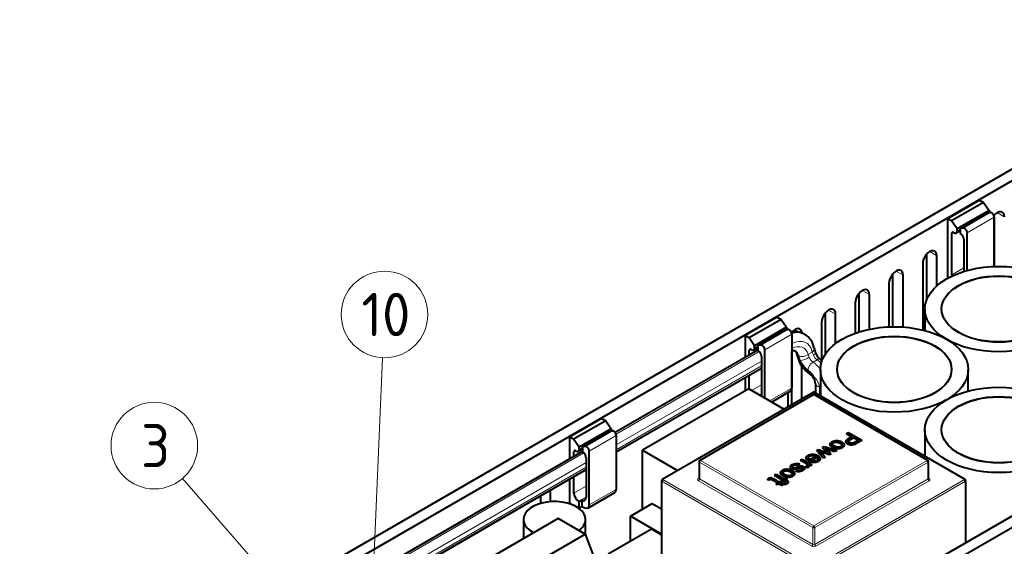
# Model space of a CAD drawing. Header units: millimetres. Extents: x 0 to 594, y -2 to 419.
# Tile 22 of 34: x 329 to 473, y 202 to 279. Entities that reach past the tile are written whole.
import ezdxf
from ezdxf.enums import TextEntityAlignment as Align

# ---------------------------------------------------------------- set-up
doc = ezdxf.new("R2010")
doc.units = ezdxf.units.MM
for name, color, linetype in [('CABLAGGIO_2', 7, 'Continuous'), ('Default', 7, 'Continuous'), ('FS000018', 7, 'Continuous'), ('LITEMOD_INGOMBRO', 7, 'Continuous'), ('ME001043.02_REV.', 7, 'Continuous')]:
    doc.layers.add(name, color=color, linetype=linetype)
doc.styles.add('SEACAD_Solid_Edge_ISOI', font='seisoi.ttf')

# ---------------------------------------------------------------- blocks, each defined once
blk = doc.blocks.new('SEANNOT_GROUP2')
at = {"layer": 'Default', "linetype": 'Continuous', "lineweight": 18}
blk.add_hatch(color=7, dxfattribs=at).paths.add_polyline_path([(379.07, 189.68), (379.85, 183.29), (381.18, 189.59)])
at = {"layer": 'Default', "color": 7, "linetype": 'Continuous', "lineweight": 18}
blk.add_lwpolyline([(381.83, 229.21), (379.85, 183.29)], dxfattribs=at)
blk.add_circle((382.11, 235.55), 6.35, dxfattribs=at)
at = {"layer": 'Default', "color": 7, "linetype": 'Continuous', "lineweight": 5, "style": 'SEACAD_Solid_Edge_ISOI'}
blk.add_text('10', height=6.35, dxfattribs=at).set_placement((378.72, 238.73), align=Align.TOP_LEFT)
blk = doc.blocks.new('SEANNOT_GROUP4')
at = {"layer": 'Default', "linetype": 'Continuous', "lineweight": 18}
blk.add_hatch(color=7, dxfattribs=at).paths.add_polyline_path([(372.86, 186.42), (377.82, 182.32), (374.46, 187.81)])
at = {"layer": 'Default', "color": 7, "linetype": 'Continuous', "lineweight": 18}
blk.add_lwpolyline([(352.49, 211.53), (377.82, 182.32)], dxfattribs=at)
blk.add_circle((348.33, 216.33), 6.35, dxfattribs=at)
at = {"layer": 'Default', "color": 7, "linetype": 'Continuous', "lineweight": 5, "style": 'SEACAD_Solid_Edge_ISOI'}
blk.add_text('3', height=6.35, dxfattribs=at).set_placement((346.38, 219.5), align=Align.TOP_LEFT)
blk = doc.blocks.new('SE1')
at = {"layer": 'CABLAGGIO_2', "color": 7, "linetype": 'Continuous', "lineweight": 40}
for p, q in [((443.78, 232.64), (443.77, 232.65)), ((436.89, 230.34), (415.95, 218.26)), ((416.11, 215.4), (437.4, 227.68)), ((445.35, 225.37), (445.35, 224.05)), ((411.15, 215.49), (380.31, 197.68)), ((380.48, 194.83), (411.67, 212.83))]:
    blk.add_line(p, q, dxfattribs=at)
at = {"layer": 'CABLAGGIO_2', "color": 7, "linetype": 'Continuous', "lineweight": 13}
for p, q in [((437.09, 230.13), (416.08, 218)), ((416.08, 217.99), (437.1, 230.12)), ((444.24, 229.68), (444.87, 230.04)), ((437.4, 228.71), (416.11, 216.42)), ((443.03, 228.9), (443.15, 228.83)), ((444.98, 228.56), (445.58, 228.91)), ((416.11, 215.73), (437.4, 228.01)), ((445.95, 224.91), (445.95, 224.9)), ((445.95, 224.9), (445.95, 223.71)), ((411.36, 215.28), (380.44, 197.43)), ((380.44, 197.42), (411.37, 215.27)), ((411.67, 213.86), (380.48, 195.85)), ((380.48, 195.15), (411.67, 213.16))]:
    blk.add_line(p, q, dxfattribs=at)
at = {"layer": 'CABLAGGIO_2', "color": 7, "linetype": 'Continuous', "lineweight": 40}
for centre, radius, start, end in [((442.35, 230.19), 2.82, 9.0568, 60.3497), ((455.16, 233.35), 13.09, 195.4735, 199.6056), ((449.62, 231.61), 4.59, 192.2262, 201.5223), ((447.33, 230.67), 2.12, 200.4396, 233.4998), ((446.7, 230.3), 4.09, 199.1976, 237.2178), ((443.75, 225.63), 4.06, 50.7443, 55.1051), ((443.48, 225.35), 1.81, 28.7126, 56.4206), ((443.6, 225.27), 1.75, 3.5816, 32.9068)]:
    blk.add_arc(centre, radius, start, end, dxfattribs=at)
at = {"layer": 'CABLAGGIO_2', "color": 7, "linetype": 'Continuous', "lineweight": 13}
for centre, radius, start, end in [((439.2, 227.49), 6.21, 20.0704, 24.1789), ((447.73, 230.99), 5.15, 196.0065, 203.9695), ((446.58, 230.53), 3.84, 195.7069, 206.3193), ((442.19, 228.49), 2.37, 19.3348, 30.0446), ((443.74, 224.62), 2.22, 7.5491, 49.0359)]:
    blk.add_arc(centre, radius, start, end, dxfattribs=at)
for centre, major_axis, ratio, start_param, end_param in [((440.97, 227.8), (-2.8, -4.85), 0.577424, 3.141593, 3.706021), ((440.98, 227.79), (-2.8, -4.85), 0.577424, 3.14992, 3.708221), ((441.67, 227.39), (-2.31, -4.01), 0.577424, 2.569675, 3.872268), ((441.67, 227.39), (-1.89, -3.27), 0.577424, 2.619011, 3.859851), ((440.88, 227.85), (-1.4, -2.42), 0.577424, 2.628708, 3.141122), ((440.98, 227.79), (-1.4, -2.42), 0.577424, 2.619011, 3.136416), ((443.36, 230.08), (0.809, 0.227), 0.711395, 3.158941, 3.748153), ((444.18, 230.44), (-0.952, -0.2), 0.686519, 2.224012, 3.141189), ((444.44, 229.57), (-0.907, -0.353), 0.209655, 2.202348, 3.138121), ((443.62, 229.24), (0.79, 0.285), 0.241376, 3.141243, 3.778692), ((443.56, 230.08), (0.94, 0.253), 0.707477, 3.756151, 5.326947), ((444.34, 228.94), (-1.05, 1.82), 0.577277, 1.270707, 2.340182), ((443.83, 229.22), (0.907, 0.353), 0.209655, 3.773145, 5.343941), ((444.34, 228.94), (0.98, -1.69), 0.577277, 4.452724, 5.428148), ((444.93, 227.8), (0.535, 0.813), 0.535811, 0.817971, 2.388767), ((445.03, 229.33), (-0.49, 0.849), 0.577277, 1.311131, 2.286555), ((444.84, 226.25), (-1.47, 2.55), 0.577277, 4.869417, 5.428148), ((445.63, 229.68), (0.49, -0.849), 0.577277, 4.452724, 5.428148), ((445.54, 228.15), (-0.535, -0.813), 0.535811, 3.141781, 3.959563), ((445.44, 226.6), (1.47, -2.55), 0.577277, 1.993033, 2.286555), ((444.15, 225.86), (0.98, -1.7), 0.577277, 1.497619, 2.286555), ((444.91, 227.58), (0.43, 0.722), 0.568068, 2.364169, 3.141491), ((444.3, 225.76), (-0.91, 1.58), 0.577277, 4.718654, 5.481775), ((445.79, 226.64), (0.726, 0.423), 0.005116, 2.526194, 3.145079), ((446.19, 225.37), (0.84, 0), 0.57735, 3.141593, 4.420333), ((446.19, 225.38), (0.84, 0.006), 0.575943, 3.153403, 4.416109), ((446.23, 225.45), (0.973, 0), 0.57735, 4.42012, 4.538105)]:
    blk.add_ellipse(centre, major_axis=major_axis, ratio=ratio, start_param=start_param, end_param=end_param, dxfattribs=at)
at = {"layer": 'CABLAGGIO_2', "color": 7, "linetype": 'Continuous', "lineweight": 40}
blk.add_ellipse((446.19, 225.38), major_axis=(0.84, 0.006), ratio=0.575943, start_param=3.132858, end_param=3.153403, dxfattribs=at)
for points, knots in [([(443.72, 232.65), (443.62, 232.71), (443.38, 232.85), (442.88, 232.98), (442.34, 233.01), (441.99, 232.97), (441.83, 232.94)], [0, 0, 0, 0, 0.0978883, 0.275271, 0.4533583, 0.5920971, 0.5920971, 0.5920971, 0.5920971]), ([(441.87, 230.21), (441.9, 230.22), (442.03, 230.25), (442.2, 230.27), (442.32, 230.25), (442.36, 230.22), (442.38, 230.21)], [0.2902795, 0.2902795, 0.2902795, 0.2902795, 0.3634684, 0.6019964, 0.8500795, 1, 1, 1, 1]), ([(442.27, 230.27), (442.3, 230.26), (442.36, 230.22), (442.46, 230.1), (442.51, 229.95), (442.55, 229.85)], [0, 0, 0, 0, 0.26279, 0.646255, 1, 1, 1, 1])]:
    blk.add_open_spline(points, degree=3, knots=knots, dxfattribs=at)
at = {"layer": 'FS000018', "color": 7, "linetype": 'Continuous', "lineweight": 40}
for p, q in [((469.41, 252.32), (464.71, 249.6)), ((470, 251.97), (465.3, 249.26)), ((469.41, 252.32), (470, 251.97)), ((470, 251.97), (470.82, 250.82)), ((470.82, 250.82), (466.12, 248.1)), ((466.59, 248.14), (470.55, 250.42)), ((470.55, 250.42), (470.98, 250.5)), ((470.82, 250.82), (470.82, 250.5)), ((464.71, 249.6), (464.71, 240.85)), ((465.3, 249.26), (464.71, 249.6)), ((466.12, 248.1), (465.3, 249.26)), ((471.55, 249.81), (471.55, 242.59)), ((465.33, 241.36), (465.33, 247.44)), ((465.58, 247.58), (465.67, 247.53)), ((465.99, 247.5), (466.59, 247.85)), ((466.12, 247.79), (466.12, 248.1)), ((467.02, 248.22), (466.59, 248.14)), ((466.59, 248.14), (466.59, 247.43)), ((466.59, 247.43), (466.66, 247.39)), ((467.59, 242), (467.59, 247.53)), ((467.11, 246.61), (467.11, 241.86)), ((439.7, 235.17), (435, 232.45)), ((440.3, 234.82), (435.6, 232.11)), ((439.7, 235.17), (440.3, 234.82)), ((440.3, 234.82), (441.11, 233.67)), ((441.11, 233.67), (436.41, 230.95)), ((436.89, 230.99), (440.85, 233.27)), ((440.85, 233.27), (441.27, 233.35)), ((441.11, 233.67), (441.11, 233.35)), ((441.85, 232.66), (441.85, 224.77)), ((435, 232.45), (435, 229.25)), ((435.6, 232.11), (435, 232.45)), ((436.41, 230.95), (435.6, 232.11)), ((435.63, 229.62), (435.63, 230.29)), ((435.88, 230.43), (435.97, 230.38)), ((436.28, 230.35), (436.89, 230.7)), ((436.41, 230.64), (436.41, 230.95)), ((437.31, 231.07), (436.89, 230.99)), ((436.89, 230.99), (436.89, 230.28)), ((436.89, 230.28), (436.96, 230.24)), ((437.89, 223.3), (437.89, 230.38)), ((437.4, 229.46), (437.4, 223.61)), ((435, 226.3), (435, 224.35)), ((435.63, 224.6), (435.63, 226.66)), ((438.88, 222.72), (441.64, 224.32)), ((413.97, 220.31), (409.27, 217.59)), ((414.56, 219.97), (409.86, 217.25)), ((413.97, 220.31), (414.56, 219.97)), ((414.56, 219.97), (415.38, 218.81)), ((415.38, 218.81), (410.68, 216.09)), ((411.15, 216.13), (415.11, 218.42)), ((415.11, 218.42), (415.54, 218.5)), ((415.38, 218.81), (415.38, 218.49)), ((409.27, 217.59), (409.27, 214.4)), ((409.86, 217.25), (409.27, 217.59)), ((410.68, 216.09), (409.86, 217.25)), ((416.11, 217.8), (416.11, 209.91)), ((409.9, 214.76), (409.9, 215.43)), ((410.14, 215.57), (410.23, 215.52)), ((410.55, 215.49), (411.15, 215.84)), ((410.68, 215.78), (410.68, 216.09)), ((411.58, 216.21), (411.15, 216.13)), ((411.15, 216.13), (411.15, 215.42)), ((411.15, 215.42), (411.22, 215.38)), ((412.15, 207.63), (412.15, 215.52)), ((411.67, 214.61), (411.67, 208.76)), ((409.27, 211.44), (409.27, 207.88)), ((409.9, 209.35), (409.9, 211.81)), ((410.6, 208.14), (410.6, 208.14)), ((410.68, 208.1), (411.05, 208.31)), ((410.68, 207.21), (410.68, 208.1)), ((411.05, 208.31), (411.05, 207.42)), ((411.95, 207.18), (415.91, 209.46)), ((409.27, 207.88), (410.68, 207.21)), ((410.68, 207.21), (411.05, 207.42)), ((411.05, 207.42), (411.52, 207.2))]:
    blk.add_line(p, q, dxfattribs=at)
at = {"layer": 'FS000018', "color": 7, "linetype": 'Continuous', "lineweight": 13}
for p, q in [((467.02, 248.22), (470.98, 250.5)), ((470.82, 250.5), (470.75, 250.46)), ((467.59, 247.53), (471.55, 249.81)), ((465.33, 247.44), (465.58, 247.58)), ((466.59, 248.06), (466.12, 247.79)), ((467.11, 242.38), (465.33, 241.36)), ((437.31, 231.07), (441.27, 233.35)), ((437.89, 230.38), (441.85, 232.66)), ((441.11, 233.35), (441.04, 233.31)), ((435.63, 230.29), (435.88, 230.43)), ((436.89, 230.91), (436.41, 230.64)), ((437.4, 225.23), (435.97, 224.4)), ((438.59, 222.89), (441.85, 224.77)), ((437.37, 223.6), (437.4, 223.62)), ((437.4, 223.61), (437.37, 223.6)), ((411.58, 216.21), (415.54, 218.5)), ((415.38, 218.49), (415.31, 218.45)), ((412.15, 215.52), (416.11, 217.8)), ((409.9, 215.43), (410.14, 215.57)), ((411.15, 216.05), (410.68, 215.78)), ((411.67, 210.37), (409.9, 209.35)), ((412.15, 207.63), (416.11, 209.91)), ((410.6, 208.14), (411.67, 208.76)), ((411.67, 208.76), (410.6, 208.14))]:
    blk.add_line(p, q, dxfattribs=at)
at = {"layer": 'FS000018', "color": 7, "linetype": 'Continuous', "lineweight": 40}
for centre, major_axis, start_param, end_param in [((470.37, 250.76), (-0.315, 0.546), 3.871218, 3.927997), ((471.18, 250.03), (0.263, -0.455), 0.785398, 2.940634), ((465.58, 247.29), (0.175, -0.303), 2.356194, 3.926991), ((465.67, 248.04), (-0.315, 0.546), 2.356194, 3.927997), ((466.66, 246.87), (0.315, -0.546), 0.785398, 2.356194), ((467.22, 247.74), (0.263, -0.455), 0.785398, 2.940634), ((466.03, 240.95), (-0.494, 0.855), 0.785398, 0.997094), ((440.67, 233.61), (-0.315, 0.546), 3.871218, 3.927997), ((441.48, 232.88), (0.262, -0.455), 0.785398, 2.940634), ((435.88, 230.14), (0.175, -0.303), 2.356194, 3.926991), ((435.97, 230.89), (-0.315, 0.546), 2.356194, 3.927997), ((436.96, 229.72), (0.315, -0.546), 0.785398, 2.356194), ((437.52, 230.59), (0.262, -0.455), 0.785398, 2.940634), ((441.15, 225.17), (-0.49, 0.849), 3.141593, 3.926991), ((436.7, 224.02), (-0.495, 0.858), 3.881268, 3.926991), ((414.94, 218.75), (-0.315, 0.546), 3.871218, 3.927997), ((415.74, 218.02), (0.262, -0.455), 0.785398, 2.940634), ((410.14, 215.29), (0.175, -0.303), 2.356194, 3.926991), ((410.23, 216.04), (-0.315, 0.546), 2.356194, 3.927997), ((411.22, 214.86), (0.315, -0.546), 0.785398, 2.356194), ((411.78, 215.73), (0.263, -0.455), 0.785398, 2.940634), ((415.42, 210.31), (-0.49, 0.849), 3.141593, 3.926991), ((410.6, 208.95), (-0.494, 0.855), 0.785398, 2.356194), ((410.6, 208.95), (0.495, -0.858), -0.785398, -0.668524), ((410.97, 209.16), (-0.495, 0.858), 2.473068, 3.926991), ((411.46, 208.03), (-0.49, 0.849), 2.443461, 3.926991)]:
    blk.add_ellipse(centre, major_axis=major_axis, ratio=0.57735, start_param=start_param, end_param=end_param, dxfattribs=at)
at = {"layer": 'LITEMOD_INGOMBRO', "color": 7, "linetype": 'Continuous', "lineweight": 40}
for p, q in [((461.4, 236.34), (461.4, 233.19)), ((463.85, 236.37), (463.85, 236.34)), ((446.06, 227.49), (446.06, 223.64)), ((448.51, 227.52), (448.51, 227.49)), ((465.31, 227.49), (465.31, 227.52)), ((467.76, 224.33), (467.76, 227.49)), ((435.54, 224.65), (419.94, 215.65)), ((444.99, 224.14), (422.86, 211.37)), ((440.71, 221.67), (435.54, 224.65)), ((467.32, 211.36), (445.2, 224.14)), ((444.99, 223.77), (428.35, 214.17)), ((461.82, 214.17), (445.2, 223.77)), ((449.91, 218.12), (450.17, 218.27)), ((450.17, 218.27), (452.12, 217.14)), ((461.39, 218.63), (461.39, 214.79)), ((463.84, 218.66), (463.84, 218.63)), ((449.91, 218.12), (450.7, 217.66)), ((449.91, 218.06), (449.96, 218.09)), ((450.65, 217.64), (449.91, 218.06)), ((450.93, 217.53), (451.63, 217.13)), ((451.58, 217.1), (450.93, 217.48)), ((452.12, 217.09), (452.12, 217.14)), ((419.94, 215.65), (425.11, 212.67)), ((419.94, 206.99), (419.94, 215.65)), ((445.55, 215.6), (445.79, 215.74)), ((446.51, 214.53), (445.55, 215.6)), ((445.55, 215.54), (445.58, 215.56)), ((446.51, 214.47), (445.55, 215.54)), ((445.79, 215.74), (447.16, 215.28)), ((445.79, 215.69), (447.16, 215.22)), ((447.35, 215.01), (445.98, 215.48)), ((447.35, 214.96), (445.98, 215.42)), ((446.36, 216.07), (446.61, 216.22)), ((447.16, 215.28), (446.36, 216.07)), ((446.36, 216.01), (446.4, 216.03)), ((447.07, 215.31), (446.36, 216.01)), ((446.61, 216.22), (448.45, 215.65)), ((447.49, 216.56), (447.49, 216.48)), ((447.83, 216.13), (447.83, 216.07)), ((448.45, 215.65), (448.21, 215.5)), ((448.45, 215.59), (448.21, 215.45)), ((448.39, 215.61), (448.45, 215.59)), ((428.25, 213.99), (428.25, 211.53)), ((443.15, 214.22), (443.39, 214.36)), ((443.39, 214.36), (444.8, 213.54)), ((443.98, 214.56), (443.98, 214.47)), ((444.39, 214.41), (444.11, 214.28)), ((444.39, 214.35), (444.11, 214.23)), ((444.11, 214.23), (444.11, 214.28)), ((444.33, 214.15), (445.38, 214.76)), ((444.33, 214.1), (444.33, 214.15)), ((444.39, 214.35), (444.39, 214.41)), ((445.56, 214.64), (444.77, 214.18)), ((445.56, 214.58), (444.83, 214.16)), ((446.04, 214.36), (446.04, 214.44)), ((446.74, 214.66), (446.51, 214.53)), ((446.74, 214.6), (446.51, 214.47)), ((447.6, 215.15), (447.35, 215.01)), ((447.6, 215.1), (447.35, 214.96)), ((461.93, 211.53), (461.93, 213.98)), ((441.65, 213.23), (441.65, 213.13)), ((442.5, 212.64), (442.71, 212.79)), ((442.5, 212.58), (442.5, 212.64)), ((443, 213.64), (442.8, 213.49)), ((443, 213.59), (442.8, 213.43)), ((442.8, 213.43), (442.8, 213.49)), ((443, 213.59), (443, 213.64)), ((443.73, 212.97), (443.73, 213.06)), ((444, 213.13), (443.86, 213.3)), ((444, 213.07), (443.86, 213.25)), ((444.59, 213.42), (444.37, 213.54)), ((444.59, 213.36), (444.37, 213.48)), ((444.8, 213.54), (444.59, 213.42)), ((444.8, 213.48), (444.59, 213.36)), ((444.75, 213.51), (444.8, 213.48)), ((422.75, 211.19), (422.75, 196.85)), ((438.3, 211.36), (438.3, 211.41)), ((438.54, 211.31), (438.3, 211.41)), ((438.54, 211.25), (438.3, 211.36)), ((439.31, 212), (439.55, 212.14)), ((440.53, 211.29), (439.31, 212)), ((439.31, 211.94), (439.36, 211.97)), ((440.48, 211.26), (439.31, 211.94)), ((439.55, 212.14), (440.77, 211.43)), ((440.03, 211), (440.21, 211.11)), ((440.21, 211.11), (440.4, 211)), ((440.4, 211), (440.22, 210.9)), ((440.26, 211.13), (440.53, 211.29)), ((440.45, 211.03), (440.26, 211.13)), ((440.26, 211.08), (440.31, 211.11)), ((440.4, 210.94), (440.27, 210.87)), ((440.35, 210.97), (440.4, 210.94)), ((440.45, 210.97), (440.4, 211)), ((440.72, 211.18), (440.45, 211.03)), ((440.72, 211.13), (440.45, 210.97)), ((440.77, 211.43), (440.98, 211.55)), ((441.17, 211.44), (440.96, 211.32)), ((441.17, 211.39), (440.96, 211.27)), ((440.98, 211.55), (441.17, 211.44)), ((441.12, 211.42), (441.17, 211.39)), ((441.33, 210.93), (441.33, 211.01)), ((467.42, 202.12), (467.42, 211.18)), ((439.55, 210.73), (439.8, 210.87)), ((439.74, 210.62), (439.55, 210.73)), ((439.55, 210.67), (439.6, 210.7)), ((439.74, 210.56), (439.55, 210.67)), ((439.98, 210.76), (439.74, 210.62)), ((439.98, 210.7), (439.74, 210.56)), ((440.48, 210.47), (439.98, 210.76)), ((440.48, 210.42), (439.98, 210.7)), ((440.22, 210.9), (440.57, 210.69)), ((440.57, 210.69), (440.48, 210.47)), ((440.57, 210.64), (440.48, 210.42)), ((440.55, 210.65), (440.57, 210.64)), ((440.57, 210.64), (440.57, 210.69)), ((440.89, 210.65), (440.72, 210.8)), ((440.89, 210.6), (440.72, 210.74)), ((440.89, 210.6), (440.89, 210.65)), ((418.18, 205.98), (421.4, 207.84)), ((421.4, 207.84), (422.75, 207.06)), ((407.57, 205.62), (393.12, 197.28)), ((402.5, 205.51), (402.5, 202.7)), ((411.53, 203.33), (407.57, 205.62)), ((411.6, 203.15), (411.6, 205.51)), ((418.18, 202.32), (418.18, 205.98)), ((422.75, 203.34), (418.18, 205.98)), ((414.94, 200.45), (421.28, 204.11)), ((421.28, 204.11), (422.75, 203.25)), ((397.08, 194.99), (411.53, 203.33)), ((411.53, 203.33), (414.01, 196.9))]:
    blk.add_line(p, q, dxfattribs=at)
at = {"layer": 'LITEMOD_INGOMBRO', "color": 7, "linetype": 'Continuous', "lineweight": 13}
for p, q in [((422.96, 211.36), (445.09, 224.13)), ((445.09, 224.13), (467.21, 211.35)), ((428.46, 214.16), (445.09, 223.76)), ((445.09, 223.76), (461.72, 214.15)), ((428.31, 213.9), (444.94, 204.3)), ((428.31, 211.44), (428.31, 213.9)), ((445.09, 204.55), (428.46, 214.16)), ((444.94, 214.22), (444.94, 214.28)), ((461.72, 214.15), (445.09, 204.55)), ((445.24, 214.45), (445.24, 214.4)), ((445.24, 204.3), (461.87, 213.9)), ((461.87, 214.07), (461.72, 214.15)), ((461.87, 213.9), (461.87, 214.07)), ((461.87, 213.9), (461.87, 211.44)), ((422.96, 211.36), (422.81, 211.27)), ((422.81, 211.27), (422.81, 211.1)), ((422.81, 211.1), (444.94, 198.32)), ((422.81, 196.82), (422.81, 211.1)), ((445.09, 198.58), (422.96, 211.36)), ((428.16, 211.53), (428.25, 211.58)), ((444.79, 201.58), (428.16, 211.19)), ((428.31, 211.44), (444.94, 201.84)), ((467.21, 211.35), (445.09, 198.58)), ((445.23, 198.32), (467.36, 211.1)), ((445.24, 201.84), (461.87, 211.44)), ((462.02, 211.18), (445.38, 201.58)), ((461.93, 211.58), (462.02, 211.53)), ((467.36, 211.27), (467.21, 211.35)), ((467.36, 211.1), (467.36, 211.27)), ((467.36, 211.1), (467.36, 202.09)), ((444.94, 204.3), (444.94, 201.84)), ((445.24, 201.84), (445.24, 204.3))]:
    blk.add_line(p, q, dxfattribs=at)
at = {"layer": 'LITEMOD_INGOMBRO', "color": 7, "linetype": 'Continuous', "lineweight": 40}
for centre, radius, start, end in [((445.09, 223.59), 0.21, 59.9937, 119.9937), ((355.62, 131.07), 123.66, 42.5343, 43.0524), ((396.43, 164.5), 72, 44.7088, 45.6324), ((470.36, 285.63), 73.54, 251.2934, 252.4658), ((470.36, 285.57), 73.54, 251.2934, 252.4658), ((396.43, 164.44), 72, 44.7088, 45.6324), ((428.46, 213.99), 0.21, 119.9937, 180), ((355.62, 131.01), 123.66, 42.5343, 42.5578)]:
    blk.add_arc(centre, radius, start, end, dxfattribs=at)
for centre, major_axis in [((472.25, 236.34), (10.85, 0)), ((472.25, 236.37), (8.4, 0)), ((472.25, 236.34), (8.4, 0)), ((456.91, 227.49), (10.85, 0)), ((456.91, 227.52), (8.4, 0)), ((456.91, 227.49), (8.4, 0)), ((472.24, 218.63), (10.85, 0)), ((472.24, 218.66), (8.4, 0)), ((472.24, 218.63), (8.4, 0))]:
    blk.add_ellipse(centre, major_axis=major_axis, ratio=0.57735, dxfattribs=at)
for centre, major_axis, ratio, start_param, end_param in [((445.09, 223.96), (0.105, -0.182), 0.577277, 2.356258, 3.141593), ((445.09, 223.96), (-0.105, -0.182), 0.577424, 3.141593, 3.927055), ((461.72, 213.98), (-0.105, -0.182), 0.577424, 2.356258, 3.927055), ((461.72, 213.98), (0.105, -0.182), 0.577277, 0.785462, 2.356258), ((461.72, 213.98), (-0.21, 0), 0.57735, 2.356067, 3.926863), ((422.96, 211.19), (0.21, 0), 0.57735, 2.356067, 3.926863), ((422.96, 211.19), (0.105, -0.182), 0.577277, 2.356258, 3.927055), ((422.96, 211.19), (0.105, 0.182), 0.577424, 0.785462, 2.356258), ((467.21, 211.18), (-0.105, -0.182), 0.577424, 2.356258, 3.927055), ((467.21, 211.18), (0.105, -0.182), 0.577277, 0.785462, 2.356258), ((467.21, 211.18), (-0.21, 0), 0.57735, 2.356067, 3.926863), ((407.05, 205.51), (4.55, 0), 0.57735, 0, 3.978041), ((407.05, 205.51), (4.55, 0), 0.57735, 5.608103, 6.283185)]:
    blk.add_ellipse(centre, major_axis=major_axis, ratio=ratio, start_param=start_param, end_param=end_param, dxfattribs=at)
at = {"layer": 'LITEMOD_INGOMBRO', "color": 7, "linetype": 'Continuous', "lineweight": 13}
for centre, major_axis, ratio, start_param, end_param in [((445.09, 223.59), (0.105, -0.182), 0.577277, 2.356258, 3.141593), ((445.09, 223.59), (-0.105, -0.182), 0.577424, 3.141593, 3.927055), ((428.46, 213.99), (0.21, 0), 0.57735, 3.141593, 3.926863), ((428.46, 213.99), (0.105, 0.182), 0.577424, 0.785462, 2.356258), ((428.46, 213.99), (0.105, -0.182), 0.577277, 2.356258, 3.141593), ((428.46, 211.36), (0.42, 0), 0.57735, 2.355721, 3.92721), ((428.16, 211.7), (-0.105, 0.182), 0.577277, 2.356258, 2.958499), ((428.16, 211.36), (-0.105, -0.182), 0.577424, 0.785462, 2.356258), ((428.46, 211.53), (0.21, 0), 0.57735, 3.141593, 3.926863), ((461.72, 211.53), (-0.21, 0), 0.57735, 2.356067, 3.141593), ((462.02, 211.35), (-0.105, 0.182), 0.577277, 0.785462, 2.356258), ((462.02, 211.7), (0.105, 0.182), 0.577424, 3.308648, 3.927055), ((461.72, 211.35), (-0.42, 0), 0.57735, 2.355721, 3.92721), ((445.09, 204.38), (-0.105, -0.182), 0.577424, 3.927055, 5.497851), ((445.09, 204.38), (0.21, 0), 0.57735, 3.926863, 5.49766), ((445.09, 204.38), (-0.105, 0.182), 0.577277, 3.927055, 5.497851), ((444.79, 201.75), (0.105, 0.182), 0.577424, 3.927055, 5.497851), ((445.09, 201.75), (0.42, 0), 0.57735, 3.926517, 5.498006), ((445.09, 201.92), (-0.21, 0), 0.57735, 0.785271, 2.356067), ((445.38, 201.75), (-0.105, 0.182), 0.577277, 0.785462, 2.356258)]:
    blk.add_ellipse(centre, major_axis=major_axis, ratio=ratio, start_param=start_param, end_param=end_param, dxfattribs=at)
at = {"layer": 'LITEMOD_INGOMBRO', "color": 7, "linetype": 'Continuous', "lineweight": 40}
for points, degree, knots in [([(447.83, 216.13), (447.68, 216.23), (447.57, 216.32), (447.53, 216.4), (447.48, 216.49), (447.47, 216.59), (447.52, 216.68), (447.57, 216.77), (447.65, 216.85), (447.97, 217.04), (448.2, 217.1), (448.45, 217.09), (448.69, 217.09), (448.94, 217.02), (449.18, 216.88)], 3, [0, 0, 0, 0, 0.18714, 0.18714, 0.18714, 0.341043, 0.341043, 0.341043, 0.493858, 0.493858, 0.735814, 0.735814, 0.735814, 1, 1, 1, 1]), ([(447.83, 216.07), (447.68, 216.17), (447.6, 216.25), (447.5, 216.36), (447.49, 216.47), (447.48, 216.58), (447.56, 216.69), (447.64, 216.79), (447.79, 216.88), (447.94, 216.96), (448.11, 217), (448.3, 217.04), (448.5, 217.03), (448.84, 217.02), (449.18, 216.82)], 2, [0, 0, 0, 0.125, 0.125, 0.25, 0.25, 0.375, 0.375, 0.5, 0.5, 0.625, 0.625, 0.75, 0.75, 1, 1, 1]), ([(448.09, 216.27), (447.86, 216.4), (447.82, 216.53), (447.79, 216.61), (447.83, 216.68), (447.87, 216.76), (447.98, 216.81), (448.08, 216.87), (448.21, 216.89), (448.27, 216.9), (448.34, 216.91), (448.41, 216.91), (448.48, 216.9), (448.69, 216.87), (448.93, 216.74)], 2, [0, 0, 0, 0.25, 0.25, 0.375, 0.375, 0.5, 0.5, 0.625, 0.625, 0.6875, 0.6875, 0.75, 0.75, 1, 1, 1]), ([(448.09, 216.21), (447.86, 216.34), (447.82, 216.47), (447.79, 216.55), (447.83, 216.63), (447.87, 216.7), (447.98, 216.76), (448.08, 216.82), (448.21, 216.84), (448.27, 216.85), (448.34, 216.85), (448.41, 216.85), (448.48, 216.84), (448.69, 216.82), (448.93, 216.68)], 2, [0, 0, 0, 0.25, 0.25, 0.375, 0.375, 0.5, 0.5, 0.625, 0.625, 0.6875, 0.6875, 0.75, 0.75, 1, 1, 1]), ([(449.18, 216.88), (449.52, 216.68), (449.54, 216.48), (449.55, 216.43), (449.53, 216.37), (449.51, 216.31), (449.47, 216.26), (449.4, 216.15), (449.24, 216.07), (449.09, 215.98), (448.91, 215.94), (448.72, 215.9), (448.52, 215.91), (448.32, 215.92), (448.14, 215.98), (447.99, 216.04), (447.83, 216.13)], 2, [0, 0, 0, 0.25, 0.25, 0.3125, 0.3125, 0.375, 0.375, 0.5, 0.5, 0.625, 0.625, 0.75, 0.75, 0.875, 0.875, 1, 1, 1]), ([(449.18, 216.82), (449.52, 216.63), (449.54, 216.42), (449.55, 216.37), (449.53, 216.31), (449.51, 216.25), (449.47, 216.2), (449.4, 216.1), (449.24, 216.01), (449.09, 215.92), (448.91, 215.88), (448.72, 215.84), (448.52, 215.85), (448.33, 215.87), (448.14, 215.93), (447.99, 215.98), (447.83, 216.07)], 2, [0, 0, 0, 0.25, 0.25, 0.3125, 0.3125, 0.375, 0.375, 0.5, 0.5, 0.625, 0.625, 0.75, 0.75, 0.875, 0.875, 1, 1, 1]), ([(448.93, 216.74), (449.17, 216.6), (449.21, 216.47), (449.24, 216.39), (449.2, 216.32), (449.16, 216.24), (449.05, 216.18), (448.95, 216.13), (448.82, 216.11), (448.69, 216.08), (448.55, 216.1), (448.33, 216.13), (448.09, 216.27)], 2, [0, 0, 0, 0.25, 0.25, 0.375, 0.375, 0.5, 0.5, 0.625, 0.625, 0.75, 0.75, 1, 1, 1]), ([(452.12, 217.14), (451.87, 217), (451.63, 216.86), (451.38, 216.72), (451.25, 216.65), (451.15, 216.59), (451.07, 216.56), (450.95, 216.51), (450.84, 216.49), (450.73, 216.47), (450.62, 216.46), (450.51, 216.47), (450.39, 216.49), (450.27, 216.52), (450.16, 216.56), (449.9, 216.71), (449.81, 216.82), (449.8, 216.95), (449.79, 217.07), (449.93, 217.22), (450.2, 217.38), (450.37, 217.47), (450.54, 217.57), (450.7, 217.66)], 3, [0, 0, 0, 0, 0.216978, 0.216978, 0.216978, 0.304487, 0.304487, 0.304487, 0.381117, 0.381117, 0.381117, 0.45431, 0.45431, 0.45431, 0.534427, 0.534427, 0.671161, 0.671161, 0.671161, 0.852284, 0.852284, 0.852284, 1, 1, 1, 1]), ([(452.12, 217.09), (451.32, 216.63), (451.27, 216.6), (451.13, 216.53), (451.03, 216.49), (450.9, 216.44), (450.76, 216.42), (450.62, 216.4), (450.46, 216.42), (450.32, 216.44), (450.19, 216.49), (450.07, 216.54), (449.98, 216.61), (449.88, 216.68), (449.84, 216.76), (449.82, 216.8), (449.81, 216.85), (449.8, 216.9), (449.8, 216.93), (449.82, 217.01), (449.9, 217.1), (449.96, 217.16), (450.07, 217.24), (450.13, 217.28), (450.28, 217.36), (450.49, 217.48), (450.7, 217.61)], 2, [0, 0, 0, 0.25, 0.25, 0.3125, 0.3125, 0.375, 0.375, 0.4375, 0.4375, 0.5, 0.5, 0.5625, 0.5625, 0.625, 0.625, 0.65625, 0.65625, 0.6875, 0.6875, 0.75, 0.75, 0.8125, 0.8125, 0.875, 0.875, 1, 1, 1]), ([(451.63, 217.13), (451.09, 216.81), (451.05, 216.79), (450.95, 216.74), (450.89, 216.72), (450.8, 216.68), (450.7, 216.68), (450.49, 216.67), (450.32, 216.77), (450.15, 216.87), (450.16, 216.98), (450.17, 217.08), (450.35, 217.19), (450.38, 217.22), (450.93, 217.53)], 2, [0, 0, 0, 0.25, 0.25, 0.3125, 0.3125, 0.375, 0.375, 0.5, 0.5, 0.625, 0.625, 0.75, 0.75, 1, 1, 1]), ([(451.63, 217.07), (451.09, 216.76), (451.05, 216.74), (450.96, 216.69), (450.92, 216.67), (450.84, 216.64), (450.76, 216.63), (450.64, 216.61), (450.52, 216.64), (450.42, 216.66), (450.32, 216.71), (450.15, 216.81), (450.16, 216.92), (450.17, 217.02), (450.35, 217.13), (450.38, 217.16), (450.93, 217.48)], 2, [0, 0, 0, 0.25, 0.25, 0.303571, 0.303571, 0.357143, 0.357143, 0.428571, 0.428571, 0.5, 0.5, 0.625, 0.625, 0.75, 0.75, 1, 1, 1]), ([(448.93, 216.68), (449.17, 216.54), (449.21, 216.42), (449.24, 216.34), (449.2, 216.26), (449.16, 216.19), (449.05, 216.13), (448.95, 216.07), (448.82, 216.05), (448.69, 216.03), (448.55, 216.04), (448.33, 216.07), (448.09, 216.21)], 2, [0, 0, 0, 0.25, 0.25, 0.375, 0.375, 0.5, 0.5, 0.625, 0.625, 0.75, 0.75, 1, 1, 1]), ([(443.86, 213.3), (444.01, 213.33), (444.09, 213.38), (444.19, 213.44), (444.17, 213.52), (444.17, 213.56), (444.14, 213.6), (444.11, 213.63), (444.07, 213.66), (444, 213.73), (443.9, 213.78), (443.9, 213.79), (443.15, 214.22)], 2, [0, 0, 0, 0.125, 0.125, 0.25, 0.25, 0.3125, 0.3125, 0.375, 0.375, 0.5, 0.5, 1, 1, 1]), ([(443.86, 213.25), (444, 213.27), (444.09, 213.32), (444.19, 213.38), (444.17, 213.47), (444.17, 213.5), (444.14, 213.54), (444.11, 213.57), (444.07, 213.61), (444, 213.67), (443.9, 213.73), (443.9, 213.73), (443.15, 214.16)], 2, [0, 0, 0, 0.125, 0.125, 0.25, 0.25, 0.3125, 0.3125, 0.375, 0.375, 0.5, 0.5, 1, 1, 1]), ([(444.11, 214.28), (444.01, 214.39), (443.97, 214.5), (443.99, 214.6), (444.02, 214.71), (444.11, 214.81), (444.48, 215.02), (444.71, 215.08), (445.2, 215.07), (445.44, 215.01), (445.91, 214.74), (446.04, 214.59), (446.04, 214.45), (446.05, 214.3), (445.96, 214.17), (445.58, 213.95), (445.36, 213.9), (445.11, 213.91), (444.86, 213.91), (444.62, 213.98), (444.37, 214.12), (444.35, 214.14), (444.33, 214.15)], 3, [0, 0, 0, 0, 0.096282, 0.096282, 0.096282, 0.200888, 0.200888, 0.33289, 0.33289, 0.464893, 0.464893, 0.60137, 0.60137, 0.60137, 0.726405, 0.726405, 0.847272, 0.847272, 0.847272, 0.991204, 0.991204, 1, 1, 1, 1]), ([(444.11, 214.23), (444.01, 214.33), (443.99, 214.43), (443.97, 214.54), (444.03, 214.64), (444.1, 214.74), (444.24, 214.82), (444.37, 214.91), (444.53, 214.96), (444.7, 215.01), (444.88, 215.02), (445.07, 215.03), (445.25, 214.99), (445.41, 214.95), (445.57, 214.87), (445.72, 214.8), (445.83, 214.71), (446.08, 214.52), (446.04, 214.31), (446.01, 214.2), (445.91, 214.11), (445.81, 214.02), (445.66, 213.95), (445.5, 213.88), (445.32, 213.86), (445.13, 213.84), (444.95, 213.86), (444.63, 213.91), (444.33, 214.1)], 2, [0, 0, 0, 0.0625, 0.0625, 0.125, 0.125, 0.1875, 0.1875, 0.25, 0.25, 0.3125, 0.3125, 0.375, 0.375, 0.4375, 0.4375, 0.5, 0.5, 0.625, 0.625, 0.6875, 0.6875, 0.75, 0.75, 0.8125, 0.8125, 0.875, 0.875, 1, 1, 1]), ([(445.38, 214.76), (445.21, 214.84), (445.05, 214.89), (444.89, 214.89), (444.73, 214.89), (444.59, 214.86), (444.38, 214.74), (444.33, 214.68), (444.32, 214.62), (444.3, 214.56), (444.33, 214.49), (444.39, 214.41)], 3, [0, 0, 0, 0, 0.316365, 0.316365, 0.316365, 0.579834, 0.579834, 0.778899, 0.778899, 0.778899, 1, 1, 1, 1]), ([(445.38, 214.7), (445.19, 214.8), (445.01, 214.82), (444.9, 214.84), (444.79, 214.83), (444.68, 214.82), (444.59, 214.79), (444.5, 214.76), (444.43, 214.7), (444.35, 214.65), (444.33, 214.59), (444.28, 214.49), (444.39, 214.35)], 2, [0, 0, 0, 0.25, 0.25, 0.375, 0.375, 0.5, 0.5, 0.625, 0.625, 0.75, 0.75, 1, 1, 1]), ([(444.77, 214.18), (444.87, 214.14), (444.96, 214.11), (445.01, 214.1), (445.06, 214.09), (445.11, 214.08), (445.17, 214.08), (445.4, 214.08), (445.57, 214.17), (445.74, 214.27), (445.73, 214.41), (445.73, 214.53), (445.56, 214.64)], 2, [0, 0, 0, 0.125, 0.125, 0.1875, 0.1875, 0.25, 0.25, 0.5, 0.5, 0.75, 0.75, 1, 1, 1]), ([(445.56, 214.58), (445.73, 214.47), (445.73, 214.35), (445.74, 214.21), (445.57, 214.12), (445.4, 214.02), (445.17, 214.02), (445.11, 214.02), (445.06, 214.03), (445.01, 214.04), (444.96, 214.05), (444.87, 214.08), (444.77, 214.13)], 2, [0, 0, 0, 0.25, 0.25, 0.5, 0.5, 0.75, 0.75, 0.8125, 0.8125, 0.875, 0.875, 1, 1, 1]), ([(440.58, 211.93), (440.43, 212.02), (440.34, 212.11), (440.24, 212.21), (440.23, 212.32), (440.21, 212.44), (440.29, 212.55), (440.37, 212.65), (440.51, 212.73), (440.83, 212.92), (441.23, 212.9), (441.58, 212.88), (441.91, 212.69)], 2, [0, 0, 0, 0.125, 0.125, 0.25, 0.25, 0.375, 0.375, 0.5, 0.5, 0.75, 0.75, 1, 1, 1]), ([(440.58, 211.87), (440.43, 211.96), (440.34, 212.05), (440.24, 212.15), (440.23, 212.27), (440.21, 212.38), (440.29, 212.49), (440.37, 212.59), (440.51, 212.68), (440.83, 212.86), (441.23, 212.84), (441.58, 212.82), (441.91, 212.63)], 2, [0, 0, 0, 0.125, 0.125, 0.25, 0.25, 0.375, 0.375, 0.5, 0.5, 0.75, 0.75, 1, 1, 1]), ([(440.83, 212.07), (440.6, 212.21), (440.56, 212.34), (440.53, 212.42), (440.57, 212.49), (440.61, 212.56), (440.71, 212.62), (440.82, 212.68), (440.94, 212.7), (441.07, 212.72), (441.21, 212.71), (441.43, 212.68), (441.67, 212.55)], 2, [0, 0, 0, 0.25, 0.25, 0.375, 0.375, 0.5, 0.5, 0.625, 0.625, 0.75, 0.75, 1, 1, 1]), ([(440.83, 212.01), (440.6, 212.15), (440.56, 212.28), (440.53, 212.36), (440.57, 212.43), (440.61, 212.51), (440.71, 212.56), (440.82, 212.62), (440.94, 212.64), (441.07, 212.67), (441.21, 212.65), (441.43, 212.62), (441.67, 212.49)], 2, [0, 0, 0, 0.25, 0.25, 0.375, 0.375, 0.5, 0.5, 0.625, 0.625, 0.75, 0.75, 1, 1, 1]), ([(441.91, 212.69), (442.25, 212.49), (442.27, 212.29), (442.29, 212.18), (442.21, 212.07), (442.14, 211.96), (441.98, 211.88), (441.86, 211.8), (441.71, 211.76), (441.5, 211.71), (441.27, 211.72), (440.91, 211.73), (440.58, 211.93)], 2, [0, 0, 0, 0.25, 0.25, 0.375, 0.375, 0.5, 0.5, 0.607143, 0.607143, 0.75, 0.75, 1, 1, 1]), ([(441.91, 212.63), (442.25, 212.44), (442.27, 212.23), (442.29, 212.12), (442.21, 212.01), (442.14, 211.91), (441.98, 211.82), (441.87, 211.75), (441.73, 211.71), (441.51, 211.65), (441.27, 211.66), (440.91, 211.68), (440.58, 211.87)], 2, [0, 0, 0, 0.25, 0.25, 0.375, 0.375, 0.5, 0.5, 0.6, 0.6, 0.75, 0.75, 1, 1, 1]), ([(441.67, 212.55), (441.9, 212.41), (441.95, 212.28), (441.96, 212.24), (441.95, 212.2), (441.95, 212.16), (441.93, 212.12), (441.89, 212.05), (441.79, 211.99), (441.69, 211.93), (441.56, 211.91), (441.49, 211.9), (441.42, 211.9), (441.35, 211.9), (441.28, 211.91), (441.06, 211.93), (440.83, 212.07)], 2, [0, 0, 0, 0.25, 0.25, 0.3125, 0.3125, 0.375, 0.375, 0.5, 0.5, 0.625, 0.625, 0.6875, 0.6875, 0.75, 0.75, 1, 1, 1]), ([(441.67, 212.49), (441.9, 212.35), (441.95, 212.22), (441.96, 212.19), (441.95, 212.14), (441.95, 212.1), (441.93, 212.07), (441.89, 211.99), (441.79, 211.93), (441.69, 211.88), (441.56, 211.86), (441.49, 211.85), (441.42, 211.84), (441.35, 211.84), (441.28, 211.85), (441.06, 211.88), (440.83, 212.01)], 2, [0, 0, 0, 0.25, 0.25, 0.3125, 0.3125, 0.375, 0.375, 0.5, 0.5, 0.625, 0.625, 0.6875, 0.6875, 0.75, 0.75, 1, 1, 1]), ([(442.71, 212.79), (442.79, 212.75), (442.88, 212.74), (442.97, 212.74), (443.06, 212.75), (443.15, 212.78), (443.36, 212.9), (443.41, 212.95), (443.43, 213), (443.44, 213.05), (443.42, 213.09), (443.34, 213.13), (443.3, 213.14), (443.26, 213.15), (443.21, 213.15), (443.16, 213.14), (443.1, 213.13), (443.07, 213.12), (442.98, 213.09), (442.83, 213.04), (442.61, 212.97), (442.46, 212.93), (442.36, 212.9), (442.27, 212.88), (442.17, 212.88), (442.08, 212.88), (441.99, 212.89), (441.9, 212.92), (441.74, 213.02), (441.68, 213.07), (441.66, 213.14), (441.64, 213.21), (441.65, 213.28), (441.7, 213.35), (441.75, 213.42), (441.83, 213.49), (442.12, 213.66), (442.3, 213.72), (442.48, 213.73), (442.65, 213.74), (442.82, 213.71), (443, 213.64)], 3, [0, 0, 0, 0, 0.05393, 0.05393, 0.05393, 0.113311, 0.113311, 0.18259, 0.18259, 0.18259, 0.222324, 0.222324, 0.248098, 0.248098, 0.248098, 0.278449, 0.278449, 0.278449, 0.338141, 0.338141, 0.338141, 0.438612, 0.438612, 0.438612, 0.494076, 0.494076, 0.494076, 0.555825, 0.555825, 0.617573, 0.617573, 0.617573, 0.68903, 0.68903, 0.68903, 0.765662, 0.765662, 0.892195, 0.892195, 0.892195, 1, 1, 1, 1]), ([(442.71, 212.73), (442.79, 212.7), (442.87, 212.69), (442.97, 212.68), (443.06, 212.7), (443.16, 212.72), (443.28, 212.79), (443.42, 212.88), (443.43, 212.96), (443.43, 213.01), (443.39, 213.05), (443.33, 213.09), (443.25, 213.09), (443.17, 213.09), (443.09, 213.07), (443.05, 213.06), (442.94, 213.02), (442.8, 212.98), (442.66, 212.93), (442.48, 212.87), (442.37, 212.85), (442.21, 212.81), (442.05, 212.83), (441.9, 212.85), (441.78, 212.93), (441.68, 213.01), (441.66, 213.1), (441.63, 213.19), (441.7, 213.29), (441.75, 213.37), (441.86, 213.45), (441.96, 213.52), (442.1, 213.58), (442.24, 213.64), (442.38, 213.67), (442.68, 213.71), (443, 213.59)], 2, [0, 0, 0, 0.035714, 0.035714, 0.071429, 0.071429, 0.125, 0.125, 0.1875, 0.1875, 0.21875, 0.21875, 0.25, 0.25, 0.28125, 0.28125, 0.3125, 0.3125, 0.375, 0.375, 0.4375, 0.4375, 0.5, 0.5, 0.5625, 0.5625, 0.625, 0.625, 0.6875, 0.6875, 0.75, 0.75, 0.8125, 0.8125, 0.875, 0.875, 1, 1, 1]), ([(442.8, 213.49), (442.69, 213.53), (442.58, 213.55), (442.47, 213.55), (442.36, 213.54), (442.25, 213.51), (442.03, 213.38), (441.97, 213.32), (441.96, 213.26), (441.95, 213.21), (441.98, 213.16), (442.09, 213.1), (442.16, 213.08), (442.24, 213.09), (442.29, 213.1), (442.4, 213.13), (442.56, 213.19), (442.78, 213.26), (442.94, 213.31), (443.04, 213.33), (443.14, 213.35), (443.24, 213.36), (443.42, 213.33), (443.51, 213.31), (443.64, 213.23), (443.68, 213.19), (443.7, 213.14), (443.73, 213.09), (443.74, 213.04), (443.72, 212.99), (443.71, 212.96), (443.68, 212.91), (443.64, 212.87), (443.59, 212.82), (443.54, 212.77), (443.35, 212.67), (443.24, 212.62), (443.12, 212.59), (443, 212.56), (442.9, 212.55), (442.81, 212.56), (442.71, 212.57), (442.61, 212.59), (442.5, 212.64)], 3, [0, 0, 0, 0, 0.067827, 0.067827, 0.067827, 0.139752, 0.139752, 0.212533, 0.212533, 0.212533, 0.260632, 0.260632, 0.304548, 0.304548, 0.304548, 0.374831, 0.374831, 0.374831, 0.479065, 0.479065, 0.479065, 0.53413, 0.53413, 0.589195, 0.589195, 0.640104, 0.640104, 0.640104, 0.688869, 0.688869, 0.688869, 0.734952, 0.734952, 0.734952, 0.789977, 0.789977, 0.872998, 0.872998, 0.872998, 0.935527, 0.935527, 0.935527, 1, 1, 1, 1]), ([(442.8, 213.43), (442.65, 213.49), (442.5, 213.49), (442.35, 213.49), (442.21, 213.42), (442.07, 213.36), (442, 213.28), (441.96, 213.24), (441.96, 213.19), (441.96, 213.14), (441.99, 213.1), (442.04, 213.06), (442.11, 213.04), (442.18, 213.02), (442.27, 213.04), (442.35, 213.06), (442.55, 213.13), (442.73, 213.19), (442.83, 213.22), (442.93, 213.25), (442.98, 213.26), (443.06, 213.28), (443.13, 213.29), (443.29, 213.31), (443.45, 213.26), (443.6, 213.22), (443.67, 213.13), (443.71, 213.09), (443.72, 213.03), (443.74, 212.97), (443.72, 212.92), (443.69, 212.85), (443.6, 212.77), (443.52, 212.7), (443.39, 212.63), (443.25, 212.57), (443.12, 212.53), (442.94, 212.49), (442.8, 212.5), (442.66, 212.51), (442.5, 212.58)], 2, [0, 0, 0, 0.0625, 0.0625, 0.125, 0.125, 0.1875, 0.1875, 0.21875, 0.21875, 0.25, 0.25, 0.28125, 0.28125, 0.3125, 0.3125, 0.375, 0.375, 0.4375, 0.4375, 0.46875, 0.46875, 0.5, 0.5, 0.5625, 0.5625, 0.625, 0.625, 0.660714, 0.660714, 0.696429, 0.696429, 0.75, 0.75, 0.8125, 0.8125, 0.875, 0.875, 0.9375, 0.9375, 1, 1, 1]), ([(444.37, 213.54), (444.41, 213.46), (444.42, 213.41), (444.43, 213.36), (444.41, 213.32), (444.4, 213.3), (444.38, 213.27), (444.33, 213.22), (444.21, 213.18), (444.12, 213.14), (444, 213.13)], 2, [0, 0, 0, 0.25, 0.25, 0.4, 0.4, 0.5, 0.5, 0.75, 0.75, 1, 1, 1]), ([(444.37, 213.48), (444.41, 213.4), (444.42, 213.35), (444.43, 213.3), (444.41, 213.27), (444.4, 213.24), (444.38, 213.22), (444.33, 213.16), (444.21, 213.12), (444.12, 213.09), (444, 213.07)], 2, [0, 0, 0, 0.25, 0.25, 0.392857, 0.392857, 0.5, 0.5, 0.75, 0.75, 1, 1, 1]), ([(428.25, 211.53), (428.24, 211.51), (428.24, 211.5), (428.24, 211.5), (428.24, 211.5)], 3, [0, 0, 0, 0, 0.4853273, 0.5461082, 0.5461082, 0.5461082, 0.5461082]), ([(438.3, 211.41), (438.35, 211.46), (438.41, 211.5), (438.54, 211.58), (438.62, 211.61), (438.77, 211.64), (438.84, 211.63), (438.91, 211.62), (438.97, 211.61), (439.08, 211.56), (439.22, 211.47), (439.49, 211.32), (439.76, 211.16), (440.03, 211)], 3, [0, 0, 0, 0, 0.078324, 0.078324, 0.204406, 0.204406, 0.330488, 0.330488, 0.330488, 0.504685, 0.504685, 0.504685, 1, 1, 1, 1]), ([(438.3, 211.36), (438.38, 211.43), (438.48, 211.49), (438.61, 211.56), (438.73, 211.57), (438.8, 211.58), (438.87, 211.57), (438.93, 211.56), (439, 211.53), (439.08, 211.49), (439.21, 211.42), (439.22, 211.42), (440.03, 210.95)], 2, [0, 0, 0, 0.125, 0.125, 0.25, 0.25, 0.3125, 0.3125, 0.375, 0.375, 0.5, 0.5, 1, 1, 1]), ([(439.8, 210.87), (439.49, 211.04), (439.19, 211.22), (438.92, 211.37), (438.88, 211.39), (438.85, 211.41), (438.83, 211.41), (438.8, 211.42), (438.76, 211.42), (438.72, 211.42), (438.69, 211.4), (438.63, 211.38), (438.54, 211.31)], 2, [0, 0, 0, 0.5, 0.5, 0.75, 0.75, 0.7875, 0.7875, 0.825, 0.825, 0.875, 0.875, 1, 1, 1]), ([(439.8, 210.81), (439.49, 210.99), (439.19, 211.16), (438.92, 211.32), (438.88, 211.33), (438.82, 211.36), (438.77, 211.36), (438.73, 211.36), (438.69, 211.34), (438.63, 211.32), (438.54, 211.25)], 2, [0, 0, 0, 0.5, 0.5, 0.75, 0.75, 0.821429, 0.821429, 0.875, 0.875, 1, 1, 1]), ([(440.72, 210.8), (440.82, 210.84), (440.88, 210.88), (440.98, 210.94), (440.98, 210.99), (440.97, 211.03), (440.87, 211.1), (440.86, 211.1), (440.72, 211.18)], 2, [0, 0, 0, 0.25, 0.25, 0.5, 0.5, 0.75, 0.75, 1, 1, 1]), ([(440.72, 210.74), (440.82, 210.78), (440.88, 210.82), (440.98, 210.88), (440.98, 210.93), (440.97, 210.98), (440.87, 211.04), (440.86, 211.05), (440.72, 211.13)], 2, [0, 0, 0, 0.25, 0.25, 0.5, 0.5, 0.75, 0.75, 1, 1, 1]), ([(440.96, 211.32), (441.01, 211.29), (441.06, 211.26), (441.11, 211.24), (441.2, 211.18), (441.26, 211.14), (441.29, 211.1), (441.33, 211.05), (441.34, 211), (441.32, 210.94), (441.3, 210.89), (441.24, 210.83), (441.07, 210.73), (440.99, 210.69), (440.89, 210.65)], 3, [0, 0, 0, 0, 0.143767, 0.143767, 0.143767, 0.348736, 0.348736, 0.348736, 0.538684, 0.538684, 0.538684, 0.819636, 0.819636, 1, 1, 1, 1]), ([(440.96, 211.27), (441.02, 211.23), (441.09, 211.19), (441.17, 211.14), (441.21, 211.11), (441.28, 211.06), (441.31, 211.02), (441.34, 210.97), (441.33, 210.92), (441.32, 210.89), (441.31, 210.86), (441.29, 210.83), (441.26, 210.8), (441.22, 210.76), (441.13, 210.71), (441.03, 210.65), (440.89, 210.6)], 2, [0, 0, 0, 0.125, 0.125, 0.25, 0.25, 0.375, 0.375, 0.5, 0.5, 0.571429, 0.571429, 0.642857, 0.642857, 0.785714, 0.785714, 1, 1, 1]), ([(461.94, 211.5), (461.94, 211.5), (461.94, 211.5), (461.93, 211.51), (461.93, 211.52), (461.93, 211.52)], 3, [0.4526303, 0.4526303, 0.4526303, 0.4526303, 0.5582019, 0.9102092, 1, 1, 1, 1])]:
    blk.add_open_spline(points, degree=degree, knots=knots, dxfattribs=at)
at = {"layer": 'ME001043.02_REV.', "color": 7, "linetype": 'Continuous', "lineweight": 40}
for p, q in [((527.51, 287.68), (328.58, 172.83)), ((528.99, 286.82), (330.06, 171.97)), ((571.56, 262.24), (372.63, 147.39)), ((573.04, 261.39), (374.11, 146.54)), ((471.56, 242.59), (471.56, 250.12)), ((461.66, 237.72), (461.66, 244.4)), ((463.15, 239.75), (463.15, 244.17)), ((461.07, 242.97), (461.07, 233.27)), ((456.71, 233.75), (456.71, 241.54)), ((458.2, 233.71), (458.2, 241.32)), ((456.12, 240.12), (456.12, 233.74)), ((451.76, 233), (451.76, 238.69)), ((453.25, 233.38), (453.25, 238.46)), ((451.17, 237.26), (451.17, 232.8)), ((446.81, 229.78), (446.81, 235.83)), ((448.3, 231.3), (448.3, 235.6)), ((446.22, 234.4), (446.22, 228.85)), ((441.86, 232.93), (441.86, 232.97)), ((441.86, 222.34), (441.86, 230.2)), ((443.35, 223.19), (443.35, 227.97)), ((441.27, 224.11), (441.27, 221.99)), ((406.48, 209.8), (386.54, 198.28)), ((406.48, 208.12), (406.48, 209.8)), ((405, 208.94), (405, 207.86))]:
    blk.add_line(p, q, dxfattribs=at)
at = {"layer": 'ME001043.02_REV.', "color": 7, "linetype": 'Continuous', "lineweight": 13}
for p, q in [((472.01, 250.49), (473.05, 249.89)), ((462.11, 244.77), (463.15, 244.17)), ((457.16, 241.92), (458.2, 241.32)), ((452.21, 239.06), (453.25, 238.46)), ((447.26, 236.2), (448.3, 235.6)), ((442.31, 233.34), (443.06, 232.91))]:
    blk.add_line(p, q, dxfattribs=at)
at = {"layer": 'ME001043.02_REV.', "color": 7, "linetype": 'Continuous', "lineweight": 40}
for centre, end_param in [((472.01, 249.29), 4.432671), ((462.11, 243.57), 5.497787), ((457.16, 240.72), 5.497787), ((452.21, 237.86), 5.497787), ((447.26, 235), 5.497787), ((442.31, 232.14), 4.406938)]:
    blk.add_ellipse(centre, major_axis=(-0.74, -1.27), ratio=0.57735, start_param=2.356194, end_param=end_param, dxfattribs=at)

msp = doc.modelspace()

# ---------------------------------------------------------------- block references
at = {"layer": 'Default'}
for name in ['SE1', 'SEANNOT_GROUP2', 'SEANNOT_GROUP4']:
    msp.add_blockref(name, (0, 0), dxfattribs=at)

doc.saveas('drawing.dxf')
